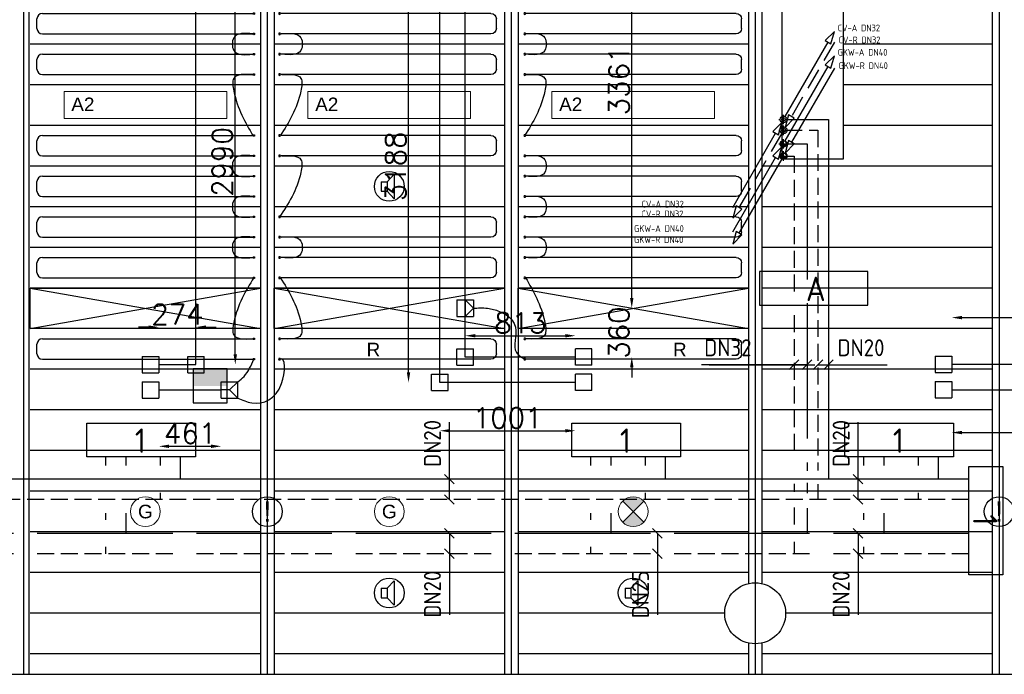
# Model space of a CAD drawing. Extents: x 7383 to 741080, y -570072 to -203000.
# Tile 41 of 43: x 504610 to 511876, y -283603 to -278773. Entities that reach past the tile are written whole.
import ezdxf
from ezdxf.enums import TextEntityAlignment as Align

# ---------------------------------------------------------------- set-up
doc = ezdxf.new("R2010")
doc.units = 0
doc.header["$LTSCALE"] = 25
for name, pattern in [('2322105', [47, 40, -7]), ('2322106', [47, 5, -2, 5, -2, 5, -2, 5, -2, 5, -2, 5, -7]), ('2322107', [2000, 1000, 1000]), ('2322108', [7, 5, -2]), ('CENTER', [50.8, 31.75, -6.35, 6.35, -6.35]), ('HIDDEN', [0.375, 0.25, -0.125]), ('HIDDEN2', [0.1875, 0.125, -0.0625])]:
    doc.linetypes.add(name, pattern=pattern)
doc.layers.get('0').update_dxf_attribs({"linetype": 'CONTINUOUS'})
doc.layers.get('DEFPOINTS').update_dxf_attribs({"linetype": 'CONTINUOUS'})
for name, color, linetype in [('60', 7, 'CONTINUOUS'), ('KP-bandraster', 5, 'CONTINUOUS'), ('KP-koppelingen', 6, 'CONTINUOUS'), ('KP-leidingen(aanvoer)', 5, 'CONTINUOUS'), ('KP-leidingen(retour)', 1, 'CONTINUOUS'), ('KP-Lucht aanvoer', 6, 'CONTINUOUS'), ('KP-lucht centreline', 2, 'CONTINUOUS'), ('KP-maatvoering', 7, 'CONTINUOUS'), ('KP-Melders', 3, 'CONTINUOUS'), ('KP-Oppervlak', 3, 'CONTINUOUS'), ('KP-panelen', 1, 'CONTINUOUS'), ('KP-registers', 4, 'CONTINUOUS'), ('KP-slangen', 7, 'CONTINUOUS'), ('KP-tekst', 7, 'CONTINUOUS'), ('SYM-W', 7, 'CONTINUOUS'), ('Thermostaat', 160, 'CONTINUOUS'), ('WB561---_ATT', 7, 'CONTINUOUS'), ('WL5501--', 130, 'CONTINUOUS'), ('WL5502--', 130, 'CONTINUOUS'), ('WL55312-_GKW-A', 4, 'CONTINUOUS'), ('WL55322-_GKW-R', 4, 'HIDDEN'), ('WL561---_AANVOER', 10, 'CONTINUOUS'), ('WL561---_PIJL-A', 1, 'CONTINUOUS'), ('WL561---_PIJL-R', 5, 'HIDDEN2'), ('WL561---_RETOUR', 10, 'CONTINUOUS'), ('WL56112-_CV-A', 3, 'CONTINUOUS'), ('WL56122-_CV-R', 3, 'HIDDEN'), ('WM550---_MATEN-B', 1, 'CONTINUOUS'), ('WM560---_MATEN-B', 1, 'CONTINUOUS')]:
    doc.layers.add(name, color=color, linetype=linetype)
doc.layers.add('KP-Verlichting', color=2, linetype='CONTINUOUS', lineweight=18)
doc.styles.add('arial', font='ARIAL.TTF')
doc.styles.add('BURO-018', font='ISO96.shx', dxfattribs={"height": 90})
doc.styles.add('ISO', font='ISO.SHX')
doc.styles.add('MAATVOERING', font='iso.shx')
doc.styles.add('VERWOL-1', font='ROMANS.SHX')
doc.dimstyles.new('MARTIN', dxfattribs={"dimscale": 0, "dimtxt": 50, "dimasz": 75, "dimexe": 4, "dimexo": 4, "dimgap": 20, "dimtad": 1, "dimdec": 0, "dimrnd": 0.01, "dimzin": 1, "dimdsep": 46, "dimtxsty": 'VERWOL-1', "dimcen": -25, "dimdle": 1, "dimclrd": 7, "dimclre": 2, "dimclrt": 7, "dimadec": 0, "dimazin": 0, "dimtfac": 1, "dimtdec": 0, "dimtix": 1, "dimtofl": 0, "dimtmove": 0, "dimatfit": 3, "dimldrblk": 'OBLIQUE', "dimfxl": 0, "dimtvp": 33.333333, "dimtolj": 1, "dimtzin": 1, "dimarcsym": 0})

# ---------------------------------------------------------------- blocks, each defined once
blk = doc.blocks.new('Register A')
at = {"layer": 'KP-registers', "linetype": 'Continuous'}
for p, q in [((90, 225), (1644, 225)), ((50, 115), (50, 185)), ((90, 75), (1644, 75))]:
    blk.add_line(p, q, dxfattribs=at)
for centre in [(1650, 225), (1650, 75)]:
    blk.add_circle(centre, 6, dxfattribs=at)
for centre, start, end in [((90, 185), 90, 180), ((90, 115), 180, 270)]:
    blk.add_arc(centre, 40, start, end, dxfattribs=at)
blk = doc.blocks.new('*D1586')
at = {"layer": 'DEFPOINTS', "color": 0, "linetype": 'Continuous', "transparency": 16777216}
for p in [(505910.7, -281041.1), (505636.6, -281317.8), (505910.7, -281317.8)]:
    blk.add_point(p, dxfattribs=at)
at = {"layer": 'KP-maatvoering', "color": 7, "linetype": 'Continuous', "lineweight": -2, "transparency": 16777216}
for p, q in [((505561.6, -281041.1), (505486.6, -281041.1)), ((505985.7, -281041.1), (506060.7, -281041.1))]:
    blk.add_line(p, q, dxfattribs=at)
at = {"layer": 'KP-maatvoering', "color": 7, "linetype": 'Continuous', "transparency": 16777216}
for points in [[(505561.6, -281028.6), (505561.6, -281053.6), (505636.6, -281041.1)], [(505985.7, -281028.6), (505985.7, -281053.6), (505910.7, -281041.1)]]:
    blk.add_solid(points, dxfattribs=at)
at = {"layer": 'KP-maatvoering', "color": 7, "linetype": 'Continuous', "transparency": 16777216, "insert": (505773.7, -280946.1), "char_height": 150, "attachment_point": 5, "style": 'VERWOL-1'}
blk.add_mtext('\\A1;274', dxfattribs=at)
blk = doc.blocks.new('_OBLIQUE')
at = {"color": 0, "linetype": 'ByBlock'}
blk.add_line((-0.5, -0.5), (0.5, 0.5), dxfattribs=at)
blk = doc.blocks.new('*D1587')
at = {"layer": 'DEFPOINTS', "color": 0, "linetype": 'Continuous', "transparency": 16777216}
for p in [(505636.6, -281505), (506097.9, -281505), (506097.9, -281920.4)]:
    blk.add_point(p, dxfattribs=at)
at = {"layer": 'KP-maatvoering', "color": 7, "linetype": 'Continuous', "lineweight": -2, "transparency": 16777216}
blk.add_line((505711.6, -281920.4), (506022.9, -281920.4), dxfattribs=at)
at = {"layer": 'KP-maatvoering', "color": 7, "linetype": 'Continuous', "transparency": 16777216}
for points in [[(505711.6, -281907.9), (505711.6, -281932.9), (505636.6, -281920.4)], [(506022.9, -281907.9), (506022.9, -281932.9), (506097.9, -281920.4)]]:
    blk.add_solid(points, dxfattribs=at)
at = {"layer": 'KP-maatvoering', "color": 7, "linetype": 'Continuous', "transparency": 16777216, "insert": (505867.3, -281825.4), "char_height": 150, "attachment_point": 5, "style": 'VERWOL-1'}
blk.add_mtext('\\A1;461', dxfattribs=at)
blk = doc.blocks.new('*D1588')
at = {"layer": 'DEFPOINTS', "color": 0, "linetype": 'Continuous', "transparency": 16777216}
for p in [(505910.7, -278327.5), (506201.2, -278327.5), (505910.7, -281317.8)]:
    blk.add_point(p, dxfattribs=at)
at = {"layer": 'KP-maatvoering', "color": 7, "linetype": 'Continuous', "lineweight": -2, "transparency": 16777216}
blk.add_line((506201.2, -281242.8), (506201.2, -278402.5), dxfattribs=at)
at = {"layer": 'KP-maatvoering', "color": 7, "linetype": 'Continuous', "transparency": 16777216}
for points in [[(506188.7, -278402.5), (506213.7, -278402.5), (506201.2, -278327.5)], [(506188.7, -281242.8), (506213.7, -281242.8), (506201.2, -281317.8)]]:
    blk.add_solid(points, dxfattribs=at)
at = {"layer": 'KP-maatvoering', "color": 7, "linetype": 'Continuous', "transparency": 16777216, "insert": (506106.2, -279822.6), "char_height": 150, "attachment_point": 5, "rotation": 90, "style": 'VERWOL-1'}
blk.add_mtext('\\A1;2990', dxfattribs=at)
blk = doc.blocks.new('*D1589')
at = {"layer": 'DEFPOINTS', "color": 0, "linetype": 'Continuous', "transparency": 16777216}
for p in [(507710.7, -281449.1), (508711.4, -281449.1), (508711.4, -281805.9)]:
    blk.add_point(p, dxfattribs=at)
at = {"layer": 'KP-maatvoering', "color": 7, "linetype": 'Continuous', "lineweight": -2, "transparency": 16777216}
blk.add_line((507785.7, -281805.9), (508636.4, -281805.9), dxfattribs=at)
at = {"layer": 'KP-maatvoering', "color": 7, "linetype": 'Continuous', "transparency": 16777216}
for points in [[(507785.7, -281793.4), (507785.7, -281818.4), (507710.7, -281805.9)], [(508636.4, -281793.4), (508636.4, -281818.4), (508711.4, -281805.9)]]:
    blk.add_solid(points, dxfattribs=at)
at = {"layer": 'KP-maatvoering', "color": 7, "linetype": 'Continuous', "transparency": 16777216, "insert": (508211.1, -281710.9), "char_height": 150, "attachment_point": 5, "style": 'VERWOL-1'}
blk.add_mtext('\\A1;1001', dxfattribs=at)
blk = doc.blocks.new('*D1590')
at = {"layer": 'DEFPOINTS', "color": 0, "linetype": 'Continuous', "transparency": 16777216}
for p in [(508711.4, -281105), (507897.9, -281201.1), (508711.4, -281261.9)]:
    blk.add_point(p, dxfattribs=at)
at = {"layer": 'KP-maatvoering', "color": 7, "linetype": 'Continuous', "lineweight": -2, "transparency": 16777216}
blk.add_line((507972.9, -281105), (508636.4, -281105), dxfattribs=at)
at = {"layer": 'KP-maatvoering', "color": 7, "linetype": 'Continuous', "transparency": 16777216}
for points in [[(507972.9, -281092.5), (507972.9, -281117.5), (507897.9, -281105)], [(508636.4, -281092.5), (508636.4, -281117.5), (508711.4, -281105)]]:
    blk.add_solid(points, dxfattribs=at)
at = {"layer": 'KP-maatvoering', "color": 7, "linetype": 'Continuous', "transparency": 16777216, "insert": (508304.7, -281010), "char_height": 150, "attachment_point": 5, "style": 'VERWOL-1'}
blk.add_mtext('\\A1;813', dxfattribs=at)
blk = doc.blocks.new('*D1591')
at = {"layer": 'DEFPOINTS', "color": 0, "linetype": 'Continuous', "transparency": 16777216}
for p in [(507958.7, -280901.8), (507958.7, -281261.9), (509126.9, -281261.9)]:
    blk.add_point(p, dxfattribs=at)
at = {"layer": 'KP-maatvoering', "color": 7, "linetype": 'Continuous', "lineweight": -2, "transparency": 16777216}
for p, q in [((509126.9, -280826.8), (509126.9, -280751.8)), ((509126.9, -281336.9), (509126.9, -281411.9))]:
    blk.add_line(p, q, dxfattribs=at)
at = {"layer": 'KP-maatvoering', "color": 7, "linetype": 'Continuous', "transparency": 16777216}
for points in [[(509114.4, -280826.8), (509139.4, -280826.8), (509126.9, -280901.8)], [(509114.4, -281336.9), (509139.4, -281336.9), (509126.9, -281261.9)]]:
    blk.add_solid(points, dxfattribs=at)
at = {"layer": 'KP-maatvoering', "color": 7, "linetype": 'Continuous', "transparency": 16777216, "insert": (509031.9, -281081.8), "char_height": 150, "attachment_point": 5, "rotation": 90, "style": 'VERWOL-1'}
blk.add_mtext('\\A1;360', dxfattribs=at)
blk = doc.blocks.new('*D1592')
at = {"layer": 'DEFPOINTS', "color": 0, "linetype": 'Continuous', "transparency": 16777216}
for p in [(507897.9, -277540.8), (509126.9, -277540.8), (507958.7, -280901.8)]:
    blk.add_point(p, dxfattribs=at)
at = {"layer": 'KP-maatvoering', "color": 7, "linetype": 'Continuous', "lineweight": -2, "transparency": 16777216}
blk.add_line((509126.9, -280826.8), (509126.9, -277615.8), dxfattribs=at)
at = {"layer": 'KP-maatvoering', "color": 7, "linetype": 'Continuous', "transparency": 16777216}
for points in [[(509114.4, -277615.8), (509139.4, -277615.8), (509126.9, -277540.8)], [(509114.4, -280826.8), (509139.4, -280826.8), (509126.9, -280901.8)]]:
    blk.add_solid(points, dxfattribs=at)
at = {"layer": 'KP-maatvoering', "color": 7, "linetype": 'Continuous', "transparency": 16777216, "insert": (509031.9, -279221.3), "char_height": 150, "attachment_point": 5, "rotation": 90, "style": 'VERWOL-1'}
blk.add_mtext('\\A1;3361', dxfattribs=at)
blk = doc.blocks.new('*D1593')
at = {"layer": 'DEFPOINTS', "color": 0, "linetype": 'Continuous', "transparency": 16777216}
for p in [(507479.5, -278260.8), (507649.8, -278260.8), (507710.7, -281449.1)]:
    blk.add_point(p, dxfattribs=at)
at = {"layer": 'KP-maatvoering', "color": 7, "linetype": 'Continuous', "lineweight": -2, "transparency": 16777216}
blk.add_line((507479.5, -281374.1), (507479.5, -278335.8), dxfattribs=at)
at = {"layer": 'KP-maatvoering', "color": 7, "linetype": 'Continuous', "transparency": 16777216}
for points in [[(507467, -278335.8), (507492, -278335.8), (507479.5, -278260.8)], [(507467, -281374.1), (507492, -281374.1), (507479.5, -281449.1)]]:
    blk.add_solid(points, dxfattribs=at)
at = {"layer": 'KP-maatvoering', "color": 7, "linetype": 'Continuous', "transparency": 16777216, "insert": (507384.5, -279854.9), "char_height": 150, "attachment_point": 5, "rotation": 90, "style": 'VERWOL-1'}
blk.add_mtext('\\A1;3188', dxfattribs=at)
blk = doc.blocks.new('*D1596')
at = {"layer": 'DEFPOINTS', "color": 0, "linetype": 'Continuous', "transparency": 16777216}
for p in [(513777.4, -280970.9), (513777.4, -281255), (511487.7, -281315.5)]:
    blk.add_point(p, dxfattribs=at)
at = {"layer": 'KP-maatvoering', "color": 7, "linetype": 'Continuous', "lineweight": -2, "transparency": 16777216}
blk.add_line((511562.7, -280970.9), (513702.4, -280970.9), dxfattribs=at)
at = {"layer": 'KP-maatvoering', "color": 7, "linetype": 'Continuous', "transparency": 16777216}
for points in [[(511562.7, -280958.4), (511562.7, -280983.4), (511487.7, -280970.9)], [(513702.4, -280958.4), (513702.4, -280983.4), (513777.4, -280970.9)]]:
    blk.add_solid(points, dxfattribs=at)
at = {"layer": 'KP-maatvoering', "color": 7, "linetype": 'Continuous', "transparency": 16777216, "insert": (512632.6, -280875.9), "char_height": 150, "attachment_point": 5, "style": 'VERWOL-1'}
blk.add_mtext('\\A1;2290', dxfattribs=at)
blk = doc.blocks.new('*D1597')
at = {"layer": 'DEFPOINTS', "color": 0, "linetype": 'Continuous', "transparency": 16777216}
for p in [(513964.6, -281442.2), (511487.7, -281502.7), (513964.6, -281819.1)]:
    blk.add_point(p, dxfattribs=at)
at = {"layer": 'KP-maatvoering', "color": 7, "linetype": 'Continuous', "lineweight": -2, "transparency": 16777216}
blk.add_line((511562.7, -281819.1), (513889.6, -281819.1), dxfattribs=at)
at = {"layer": 'KP-maatvoering', "color": 7, "linetype": 'Continuous', "transparency": 16777216}
for points in [[(511562.7, -281806.6), (511562.7, -281831.6), (511487.7, -281819.1)], [(513889.6, -281806.6), (513889.6, -281831.6), (513964.6, -281819.1)]]:
    blk.add_solid(points, dxfattribs=at)
at = {"layer": 'KP-maatvoering', "color": 7, "linetype": 'Continuous', "transparency": 16777216, "insert": (512726.1, -281724.1), "char_height": 150, "attachment_point": 5, "style": 'VERWOL-1'}
blk.add_mtext('\\A1;2477', dxfattribs=at)
blk = doc.blocks.new('JINGJANG')
blk.add_hatch(color=256).paths.add_polyline_path([(0, 0.5, 0.414214), (-0.5, 0, 0.414214), (0, -0.5, -1), (0, 0, 1)])
blk.add_lwpolyline([(0, 0.5, -1), (0, 0, 1), (0, -0.5, 1)], format="xyb")
blk.add_circle((0, 0), 0.5)
blk = doc.blocks.new('MVLINE')
blk.add_line((35.4, -35.4), (-35.4, 35.4))
blk = doc.blocks.new('CVAP41')
for p, q in [((0.25, 0.43), (6.58, 11.4)), ((-7.5, -12.99), (-1.17, -2.03))]:
    blk.add_line(p, q)
for points in [[(6.16, 11.64), (7, 11.15), (7.5, 12.99)], [(-1.59, -1.78), (-0.75, -2.27), (-0.25, -0.43)]]:
    blk.add_lwpolyline(points, close=True)
blk.add_circle((0, 0), 0.5)
at = {"color": 2, "style": 'MAATVOERING', "flags": 8}
blk.add_attdef('PIJL_BEN', (8, 13), '', height=1, dxfattribs=at)
blk.add_attdef('PIJL_BEN', text='', height=1, dxfattribs=at).set_placement((-8, -13), align=Align.RIGHT)
blk = doc.blocks.new('CVRP41')
for p, q in [((7.5, 12.99), (1.17, 2.03)), ((-0.25, -0.43), (-6.58, -11.4))]:
    blk.add_line(p, q)
for points in [[(1.59, 1.78), (0.75, 2.27), (0.25, 0.43)], [(-6.16, -11.64), (-7, -11.15), (-7.5, -12.99)]]:
    blk.add_lwpolyline(points, close=True)
blk.add_circle((0, 0), 0.5)
at = {"color": 2, "style": 'MAATVOERING', "flags": 8}
blk.add_attdef('PIJL_BEN', (8.13, 12.84), '', height=1, dxfattribs=at)
blk.add_attdef('PIJL_BEN', text='', height=1, dxfattribs=at).set_placement((-8, -12.84), align=Align.RIGHT)
blk = doc.blocks.new('SW30485012')
at = {"color": 0, "linetype": 'Continuous'}
for p, q in [((-2.5, 2.5), (-2.5, -2.5)), ((2.5, 2.5), (-2.5, 2.5)), ((2.5, -2.5), (2.5, 2.5)), ((-2.5, -2.5), (2.5, -2.5))]:
    blk.add_line(p, q, dxfattribs=at)
blk.add_solid([(-2.5, 0), (2.5, 0), (-2.5, -2.5), (2.5, -2.5)], dxfattribs=at)
at = {"color": 0, "linetype": 'Continuous', "style": 'BURO-018', "flags": 1}
blk.add_attdef('W_ID', (0, 0), '', height=1.8, dxfattribs=at)

msp = doc.modelspace()

# ---------------------------------------------------------------- hatches: boundary and pattern name
at = {"layer": 'KP-Verlichting', "linetype": 'Continuous'}
h = msp.add_hatch(color=256, dxfattribs=at)
h.paths.add_polyline_path([(509059.9, -282324.9), (509137.6, -282402.6), (509215.4, -282324.9, 0.414214)])
h.paths.add_polyline_path([(509059.9, -282480.4, 0.414214), (509215.4, -282480.4), (509137.6, -282402.6)])

# ---------------------------------------------------------------- linework, layer by layer
at = {"layer": '60', "color": 2, "linetype": 'Continuous'}
msp.add_lwpolyline([(510069.8, -280880.1), (510869.8, -280880.1), (510869.8, -280630.1), (510069.8, -280630.1)], close=True, dxfattribs=at)
at = {"layer": 'KP-bandraster', "linetype": 'Continuous'}
for p, q in [((504677.6, -276102.6), (504677.6, -283602.6)), ((506387.6, -276102.6), (506387.6, -283602.6)), ((506487.6, -276102.6), (506487.6, -283602.6)), ((508187.6, -276102.6), (508187.6, -283602.6)), ((508287.6, -276102.6), (508287.6, -283602.6)), ((511787.6, -276102.6), (511787.6, -283602.6)), ((509987.6, -276772), (509987.6, -282933.3)), ((510087.6, -276772), (510087.6, -282933.3)), ((509987.6, -283372), (509987.6, -283602.6)), ((510087.6, -283372), (510087.6, -283602.6))]:
    msp.add_line(p, q, dxfattribs=at)
msp.add_circle((510037.6, -283152.6), 225, dxfattribs=at)
at = {"layer": 'KP-koppelingen', "linetype": 'Continuous'}
for p, q in [((507837, -280841), (507837.1, -280962.7)), ((507837, -280841), (507958.7, -280841)), ((507897.9, -280841), (507897.9, -280962.6)), ((507958.7, -280901.8), (507897.9, -280841)), ((507958.7, -280841), (507958.7, -280962.6)), ((507837.1, -280962.7), (507958.7, -280962.6)), ((507897.9, -280962.6), (507958.7, -280901.8)), ((505515, -281256.9), (505636.6, -281256.9)), ((505515, -281256.9), (505515, -281378.6)), ((505636.6, -281256.9), (505636.6, -281378.6)), ((505849.9, -281378.6), (505849.9, -281257)), ((505849.9, -281257), (505971.5, -281257)), ((505971.5, -281378.6), (505971.5, -281257)), ((507837.1, -281322.7), (507837.1, -281201.1)), ((507837.1, -281201.1), (507958.7, -281201.1)), ((507958.7, -281322.7), (507958.7, -281201.1)), ((508711.4, -281322.7), (508711.4, -281201.1)), ((508833, -281201.1), (508711.4, -281201.1)), ((508833, -281322.7), (508833, -281201.1)), ((511366.1, -281254.7), (511487.7, -281254.7)), ((511366.1, -281254.7), (511366.1, -281376.3)), ((511487.7, -281254.7), (511487.7, -281376.4)), ((507837.1, -281322.7), (507958.7, -281322.7)), ((508833, -281322.7), (508711.4, -281322.7)), ((505515, -281378.6), (505636.6, -281378.6)), ((505849.9, -281378.6), (505971.5, -281378.6)), ((507649.9, -281509.9), (507649.9, -281388.3)), ((507649.9, -281388.3), (507771.5, -281388.3)), ((507771.5, -281509.9), (507771.5, -281388.3)), ((508711.4, -281509.9), (508711.4, -281388.3)), ((508833, -281388.3), (508711.4, -281388.3)), ((508833, -281509.9), (508833, -281388.3)), ((511366.1, -281376.3), (511487.7, -281376.4)), ((505515, -281444.1), (505514.9, -281565.8)), ((505515, -281444.1), (505636.6, -281444.1)), ((505636.6, -281444.1), (505636.6, -281565.8)), ((506097.9, -281565.8), (506097.9, -281444.2)), ((506097.9, -281444.2), (506219.6, -281444.2)), ((506219.6, -281444.2), (506158.7, -281505)), ((506219.5, -281565.9), (506219.6, -281444.2)), ((511366.1, -281441.9), (511487.7, -281441.9)), ((511366.1, -281441.9), (511366.1, -281563.5)), ((511487.7, -281441.9), (511487.7, -281563.6)), ((506158.7, -281505), (506097.9, -281505)), ((506158.7, -281505), (506219.5, -281565.9)), ((507649.9, -281509.9), (507771.5, -281509.9)), ((508833, -281509.9), (508711.4, -281509.9)), ((505514.9, -281565.8), (505636.6, -281565.8)), ((506097.9, -281565.8), (506219.5, -281565.9)), ((511366.1, -281563.5), (511487.7, -281563.6))]:
    msp.add_line(p, q, dxfattribs=at)
at = {"layer": 'KP-leidingen(aanvoer)', "linetype": 'Continuous'}
for p, q in [((507710.7, -281449.1), (507710.7, -277894.8)), ((505910.7, -281317.8), (505910.7, -278327.5)), ((505636.6, -281317.8), (505910.7, -281317.8)), ((511487.7, -281315.5), (513777.4, -281315.8)), ((508711.4, -281449.1), (507710.7, -281449.1))]:
    msp.add_line(p, q, dxfattribs=at)
at = {"layer": 'KP-leidingen(retour)', "linetype": 'Continuous'}
for p, q in [((507897.9, -281261.9), (507897.9, -277540.8)), ((508711.4, -281261.9), (507897.9, -281261.9)), ((505636.6, -281505), (506097.9, -281505)), ((511487.7, -281502.7), (513964.6, -281503))]:
    msp.add_line(p, q, dxfattribs=at)
at = {"layer": 'KP-Lucht aanvoer', "linetype": 'Continuous'}
for p, q in [((504687.6, -280752.6), (506387.6, -280752.6)), ((504687.6, -281052.6), (504687.6, -280752.6)), ((504687.6, -280752.6), (506387.6, -281052.6)), ((504687.6, -281052.6), (506387.6, -280752.6)), ((506387.6, -280752.6), (506387.6, -281052.6)), ((506487.6, -280752.6), (508187.6, -280752.6)), ((506487.6, -281052.6), (506487.6, -280752.6)), ((506487.6, -280752.6), (508187.6, -281052.6)), ((506487.6, -281052.6), (508187.6, -280752.6)), ((508187.6, -280752.6), (508187.6, -281052.6)), ((508287.6, -280752.6), (509987.6, -280752.6)), ((508287.6, -281052.6), (508287.6, -280752.6)), ((508287.6, -280752.6), (509987.6, -281052.6)), ((508287.6, -281052.6), (509987.6, -280752.6)), ((509987.6, -280752.6), (509987.6, -281052.6)), ((506387.6, -281052.6), (504687.6, -281052.6)), ((508187.6, -281052.6), (506487.6, -281052.6)), ((509987.6, -281052.6), (508287.6, -281052.6))]:
    msp.add_line(p, q, dxfattribs=at)
at = {"layer": 'KP-lucht centreline', "linetype": 'Continuous'}
for p, q in [((504637.6, -276102.6), (504637.6, -283602.6)), ((506437.6, -276102.6), (506437.6, -283602.6)), ((508237.6, -276102.6), (508237.6, -283602.6)), ((510037.6, -276102.6), (510037.6, -283602.6)), ((511837.6, -276102.6), (511837.6, -283602.6))]:
    msp.add_line(p, q, dxfattribs=at)
at = {"layer": 'KP-Melders', "linetype": 'Continuous'}
for p, q in [((507320.8, -279968.2), (507372.8, -279912.9)), ((507372.8, -279912.9), (507372.8, -280093.6)), ((507277.8, -279968.2), (507320.8, -279968.2)), ((507277.8, -279968.2), (507277.8, -280038.2)), ((507320.8, -279968.2), (507320.8, -280038.2)), ((507277.8, -280038.2), (507320.8, -280038.2)), ((507277.8, -280038.2), (507320.8, -280038.2)), ((507320.8, -280038.2), (507372.8, -280093.6)), ((507320.8, -282968.2), (507372.8, -282912.9)), ((507372.8, -282912.9), (507372.8, -283093.6)), ((509120.8, -282968.2), (509172.8, -282912.9)), ((509172.8, -282912.9), (509172.8, -283093.6)), ((507277.8, -282968.2), (507320.8, -282968.2)), ((507277.8, -282968.2), (507277.8, -283038.2)), ((507320.8, -282968.2), (507320.8, -283038.2)), ((509077.8, -282968.2), (509120.8, -282968.2)), ((509077.8, -282968.2), (509077.8, -283038.2)), ((509120.8, -282968.2), (509120.8, -283038.2)), ((507277.8, -283038.2), (507320.8, -283038.2)), ((507277.8, -283038.2), (507320.8, -283038.2)), ((507320.8, -283038.2), (507372.8, -283093.6)), ((509077.8, -283038.2), (509120.8, -283038.2)), ((509077.8, -283038.2), (509120.8, -283038.2)), ((509120.8, -283038.2), (509172.8, -283093.6))]:
    msp.add_line(p, q, dxfattribs=at)
for centre in [(507337.6, -280002.6), (506437.6, -282402.6), (511837.6, -282402.6), (507337.6, -283002.6), (509137.6, -283002.6)]:
    msp.add_circle(centre, 110, dxfattribs=at)
at = {"layer": 'KP-Oppervlak', "linetype": 'Continuous'}
for p, q in [((510237.6, -279802.6), (510237.6, -277152.6)), ((510687.6, -277152.6), (510687.6, -279802.6)), ((510687.6, -279802.6), (510237.6, -279802.6)), ((466887.6, -283602.6), (517687.6, -283602.6))]:
    msp.add_line(p, q, dxfattribs=at)
at = {"layer": 'KP-panelen', "linetype": 'Continuous'}
for p, q in [((506387.6, -278952.6), (504687.6, -278952.6)), ((508187.6, -278952.6), (506487.6, -278952.6)), ((509987.6, -278952.6), (508287.6, -278952.6)), ((511787.6, -278952.6), (510687.6, -278952.6)), ((506387.6, -279252.6), (504687.6, -279252.6)), ((508187.6, -279252.6), (506487.6, -279252.6)), ((509987.6, -279252.6), (508287.6, -279252.6)), ((511787.6, -279252.6), (510687.6, -279252.6)), ((506387.6, -279552.6), (504687.6, -279552.6)), ((508187.6, -279552.6), (506487.6, -279552.6)), ((508187.6, -279552.6), (506487.6, -279552.6)), ((509987.6, -279552.6), (508287.6, -279552.6)), ((511787.6, -279552.6), (510687.6, -279552.6)), ((506387.6, -279852.6), (504687.6, -279852.6)), ((508187.6, -279852.6), (506487.6, -279852.6)), ((508187.6, -279852.6), (506487.6, -279852.6)), ((509987.6, -279852.6), (508287.6, -279852.6)), ((511787.6, -279852.6), (510087.6, -279852.6)), ((506387.6, -280152.6), (504687.6, -280152.6)), ((508187.6, -280152.6), (506487.6, -280152.6)), ((509987.6, -280152.6), (508287.6, -280152.6)), ((511787.6, -280152.6), (510087.6, -280152.6)), ((506387.6, -280452.6), (504687.6, -280452.6)), ((508187.6, -280452.6), (506487.6, -280452.6)), ((509987.6, -280452.6), (508287.6, -280452.6)), ((511787.6, -280452.6), (510087.6, -280452.6)), ((506387.6, -280752.6), (504687.6, -280752.6)), ((506387.6, -280752.6), (504687.6, -280752.6)), ((508187.6, -280752.6), (506487.6, -280752.6)), ((508187.6, -280752.6), (506487.6, -280752.6)), ((509987.6, -280752.6), (508287.6, -280752.6)), ((509987.6, -280752.6), (508287.6, -280752.6)), ((511787.6, -280752.6), (510087.6, -280752.6)), ((506387.6, -281052.6), (504687.6, -281052.6)), ((506387.6, -281052.6), (504687.6, -281052.6)), ((508187.6, -281052.6), (506487.6, -281052.6)), ((508187.6, -281052.6), (506487.6, -281052.6)), ((509987.6, -281052.6), (508287.6, -281052.6)), ((509987.6, -281052.6), (508287.6, -281052.6)), ((511787.6, -281052.6), (510087.6, -281052.6)), ((506387.6, -281352.6), (504687.6, -281352.6)), ((508187.6, -281352.6), (506487.6, -281352.6)), ((509987.6, -281352.6), (508287.6, -281352.6)), ((511787.6, -281352.6), (510087.6, -281352.6)), ((506387.6, -281652.6), (504687.6, -281652.6)), ((508187.6, -281652.6), (506487.6, -281652.6)), ((509987.6, -281652.6), (508287.6, -281652.6)), ((511787.6, -281652.6), (510087.6, -281652.6)), ((506387.6, -281952.6), (504687.6, -281952.6)), ((508187.6, -281952.6), (506487.6, -281952.6)), ((509987.6, -281952.6), (508287.6, -281952.6)), ((511787.6, -281952.6), (510087.6, -281952.6)), ((506387.6, -282252.6), (504687.6, -282252.6)), ((508187.6, -282252.6), (506487.6, -282252.6)), ((509987.6, -282252.6), (508287.6, -282252.6)), ((511787.6, -282252.6), (510087.6, -282252.6)), ((506387.6, -282552.6), (504687.6, -282552.6)), ((508187.6, -282552.6), (506487.6, -282552.6)), ((509987.6, -282552.6), (508287.6, -282552.6)), ((511787.6, -282552.6), (510087.6, -282552.6)), ((506387.6, -282852.6), (504687.6, -282852.6)), ((508187.6, -282852.6), (506487.6, -282852.6)), ((509987.6, -282852.6), (508287.6, -282852.6)), ((511787.6, -282852.6), (510087.6, -282852.6)), ((506387.6, -283152.6), (504687.6, -283152.6)), ((508187.6, -283152.6), (506487.6, -283152.6)), ((509812.6, -283152.6), (508287.6, -283152.6)), ((511787.6, -283152.6), (510262.6, -283152.6)), ((506387.6, -283452.6), (504687.6, -283452.6)), ((508187.6, -283452.6), (506487.6, -283452.6)), ((509987.6, -283452.6), (508287.6, -283452.6)), ((511787.6, -283452.6), (510087.6, -283452.6))]:
    msp.add_line(p, q, dxfattribs=at)
at = {"layer": 'KP-slangen', "linetype": 'Continuous'}
for points in [[(506331.6, -278877.6), (506189.9, -278906.5), (506189.9, -278999.3), (506331.6, -279027.6)], [(506543.6, -278877.6), (506685.4, -278906.5), (506685.4, -278999.3), (506543.6, -279027.6)], [(508343.6, -278877.6), (508485.4, -278906.5), (508485.4, -278999.3), (508343.6, -279027.6)], [(506331.6, -279177.6), (506189.9, -279206.5), (506189.9, -279299.3), (506331.6, -279627.6)], [(506543.6, -279177.6), (506685.4, -279206.5), (506685.4, -279299.3), (506533.6, -279627.6)], [(508343.6, -279177.6), (508485.4, -279206.5), (508485.4, -279299.3), (508337.6, -279627.6)], [(506331.6, -279777.6), (506189.9, -279806.5), (506189.9, -279899.3), (506331.6, -279927.6)], [(506543.6, -279777.6), (506685.4, -279806.5), (506685.4, -279899.3), (506527.6, -280227.6)], [(508343.6, -279777.6), (508485.4, -279806.5), (508485.4, -279899.3), (508343.6, -279927.6)], [(506331.6, -280077.6), (506189.9, -280106.5), (506189.9, -280199.3), (506331.6, -280227.6)], [(508343.6, -280077.6), (508485.4, -280106.5), (508485.4, -280199.3), (508343.6, -280227.6)], [(506331.6, -280377.6), (506189.9, -280406.5), (506189.9, -280499.3), (506331.6, -280527.6)], [(506543.6, -280377.6), (506685.4, -280406.5), (506685.4, -280499.3), (506543.6, -280527.6)], [(508343.6, -280377.6), (508485.4, -280406.5), (508485.4, -280499.3), (508343.6, -280527.6)], [(506337.6, -280677.6), (506189.9, -281006.5), (506189.9, -281099.3), (506331.6, -281127.6)], [(506533.6, -280677.6), (506685.4, -281006.5), (506685.4, -281099.3), (506543.6, -281127.6)], [(508343.6, -280677.6), (508485.4, -281006.5), (508485.4, -281099.3), (508343.6, -281127.6)], [(507958.7, -280901.8), (508062.7, -280901.8), (508268.2, -281042.4), (508275.8, -281228.8), (508338.6, -281278.2)], [(506219.5, -281565.9), (506322.6, -281599.4), (506542.4, -281457.9), (506527.6, -281277.6), (506516.8, -281283.6)], [(506219.6, -281444.2), (506265.7, -281404.4), (506337.6, -281277.6)]]:
    msp.add_spline(points, degree=3, dxfattribs=at)
at = {"layer": 'KP-Verlichting', "linetype": 'Continuous'}
for p, q in [((504937.6, -279302.6), (506137.6, -279302.6)), ((504937.6, -279302.6), (504937.6, -279502.6)), ((506137.6, -279302.6), (506137.6, -279502.6)), ((506737.6, -279302.6), (507937.6, -279302.6)), ((506737.6, -279302.6), (506737.6, -279502.6)), ((507937.6, -279302.6), (507937.6, -279502.6)), ((508537.6, -279302.6), (509737.6, -279302.6)), ((508537.6, -279302.6), (508537.6, -279502.6)), ((509737.6, -279302.6), (509737.6, -279502.6)), ((504937.6, -279502.6), (506137.6, -279502.6)), ((506737.6, -279502.6), (507937.6, -279502.6)), ((508537.6, -279502.6), (509737.6, -279502.6)), ((509215.4, -282480.4), (509059.9, -282324.9)), ((509059.9, -282480.4), (509215.4, -282324.9))]:
    msp.add_line(p, q, dxfattribs=at)
for centre in [(505537.6, -282402.6), (507337.6, -282402.6), (509137.6, -282402.6)]:
    msp.add_circle(centre, 110, dxfattribs=at)
at = {"layer": 'SYM-W', "color": 2, "linetype": 'Continuous'}
for points in [[(505906.5, -281999), (505106.5, -281999), (505106.5, -281749), (505906.5, -281749)], [(509485.9, -281999), (508685.9, -281999), (508685.9, -281749), (509485.9, -281749)], [(511500.2, -281999), (510700.2, -281999), (510700.2, -281749), (511500.2, -281749)], [(511614.6, -282869.5), (511614.6, -282069.5), (511864.6, -282069.5), (511864.6, -282869.5)]]:
    msp.add_lwpolyline(points, close=True, dxfattribs=at)
at = {"layer": 'WL5501--', "linetype": '2322105'}
for p, q in [((510268.3, -279689), (510420.9, -279689)), ((510420.9, -279689), (510420.9, -282102.7)), ((505396, -282063), (505396, -281999)), ((508975.5, -282063), (508975.5, -281999)), ((510989.7, -282063), (510989.7, -281999)), ((510420.9, -282190.3), (510420.9, -282267)), ((505396, -282563), (505396, -282413)), ((508975.5, -282563), (508975.5, -282413)), ((510420.9, -282378.1), (510420.9, -282563)), ((510989.7, -282563), (510989.7, -282413)), ((511614.6, -282563), (500689.9, -282563))]:
    msp.add_line(p, q, dxfattribs=at)
at = {"layer": 'WL5502--', "linetype": '2322106'}
for p, q in [((510268.3, -279779), (510324.7, -279779)), ((510324.7, -279779), (510324.7, -282100)), ((505246, -282063), (505246, -281999)), ((508825.5, -282063), (508825.5, -281999)), ((510839.7, -282063), (510839.7, -281999)), ((510324.7, -282198.2), (510324.7, -282256.4)), ((505246, -282463), (505246, -282413)), ((508825.5, -282463), (508825.5, -282413)), ((510324.7, -282372.8), (510324.7, -282507.7)), ((510839.7, -282463), (510839.7, -282413)), ((510324.7, -282624.1), (510324.7, -282713)), ((511614.6, -282713), (500954.1, -282713)), ((505246, -282713), (505246, -282663)), ((508825.5, -282713), (508825.5, -282663)), ((510839.7, -282713), (510839.7, -282663))]:
    msp.add_line(p, q, dxfattribs=at)
at = {"layer": 'WL55312-_GKW-A', "color": 1, "linetype": 'CENTER'}
for p, q in [((510247.1, -279724.1), (510247.1, -279653.8)), ((510211.9, -279689), (510282.2, -279689))]:
    msp.add_line(p, q, dxfattribs=at)
at = {"layer": 'WL55322-_GKW-R', "color": 1, "linetype": 'CENTER'}
for p, q in [((510211.9, -279779), (510282.2, -279779)), ((510247.1, -279814.1), (510247.1, -279743.8))]:
    msp.add_line(p, q, dxfattribs=at)
at = {"layer": 'WL561---_AANVOER', "linetype": '2322107'}
for p, q in [((510260.5, -279509), (510578.7, -279509)), ((510578.7, -279509), (510578.7, -282163)), ((505796, -282163), (505796, -281999)), ((509375.5, -282163), (509375.5, -281999)), ((511389.7, -282163), (511389.7, -281999)), ((511614.6, -282163), (500129.9, -282163))]:
    msp.add_line(p, q, dxfattribs=at)
at = {"layer": 'WL561---_RETOUR', "linetype": '2322108'}
for p, q in [((510260.5, -279589), (510500.4, -279589)), ((510500.4, -279589), (510500.4, -282100)), ((505646, -281999), (505646, -282063)), ((509225.5, -281999), (509225.5, -282063)), ((511239.7, -281999), (511239.7, -282063)), ((510500.4, -282200.8), (510500.4, -282313)), ((505646, -282263), (505646, -282313)), ((509225.5, -282263), (509225.5, -282313)), ((511239.7, -282263), (511239.7, -282313)), ((511614.6, -282313), (500411.9, -282313))]:
    msp.add_line(p, q, dxfattribs=at)
at = {"layer": 'WL56112-_CV-A', "color": 1, "linetype": 'CENTER'}
for p, q in [((510211.9, -279509), (510222.1, -279509)), ((510247.1, -279544.1), (510247.1, -279473.8)), ((510272.1, -279509), (510282.2, -279509))]:
    msp.add_line(p, q, dxfattribs=at)
at = {"layer": 'WL56122-_CV-R', "color": 1, "linetype": 'CENTER'}
for p, q in [((510211.9, -279589), (510222.1, -279589)), ((510247.1, -279624.1), (510247.1, -279553.8)), ((510272.1, -279589), (510282.2, -279589))]:
    msp.add_line(p, q, dxfattribs=at)
at = {"layer": 'WM550---_MATEN-B'}
for points in [[(510420.9, -281318.3), (510083, -281318.3), (509642.6, -281318.3)], [(509698.8, -281318.3), (510036.7, -281318.3), (510477.1, -281318.3)], [(507781, -282563), (507781, -282806.7), (507781, -283163)], [(509315.9, -282563), (509315.9, -282806.7), (509315.9, -283163)], [(510797.1, -282563), (510797.1, -282806.7), (510797.1, -283163)]]:
    msp.add_lwpolyline(points, dxfattribs=at)
at = {"layer": 'WM560---_MATEN-B'}
for points in [[(510500.4, -281318.3), (510630.3, -281318.3), (511012.7, -281318.3)], [(507780.9, -282313), (507780.9, -282078.3), (507780.9, -281742)], [(510796.9, -282313), (510796.9, -282078.3), (510796.9, -281742)]]:
    msp.add_lwpolyline(points, dxfattribs=at)

# ---------------------------------------------------------------- block references
at = {"layer": 'KP-registers', "linetype": 'Continuous'}
for p in [(504687.6, -278952.6), (504687.6, -279252.6), (504687.6, -279852.6), (504687.6, -280152.6), (504687.6, -280452.6), (504687.6, -280752.6), (504687.6, -281352.6)]:
    msp.add_blockref('Register A', p, dxfattribs=at)
at = {"layer": 'KP-registers', "linetype": 'Continuous', "xscale": -1}
for p in [(508177.6, -278952.6), (509987.6, -278952.6), (508177.6, -279252.6), (509987.6, -279252.6), (508177.6, -279852.6), (509987.6, -279852.6), (509987.6, -280152.6), (508177.6, -280452.6), (509987.6, -280452.6), (508177.6, -280752.6), (509987.6, -280752.6), (508177.6, -281352.6), (509987.6, -281352.6)]:
    msp.add_blockref('Register A', p, dxfattribs=at)
at = {"layer": 'Thermostaat', "xscale": 50, "yscale": 50, "zscale": 50, "rotation": 180}
msp.add_blockref('SW30485012', (506015.4, -281474.4), dxfattribs=at)
at = {"layer": 'WL5501--', "linetype": '2322105'}
ref = msp.add_blockref('CVAP41', (510247.1, -279689), dxfattribs=dict(at, xscale=50, yscale=50, zscale=50))
ref.add_attrib('PIJL_BEN', 'GKW-A DN40', (510647.1, -279039), dxfattribs={"layer": 'WB561---_ATT', "color": 2, "height": 50, "style": 'MAATVOERING', "flags": 8})
ref.add_attrib('PIJL_BEN', 'GKW-A DN40', dxfattribs={"layer": '0', "color": 2, "height": 50, "style": 'MAATVOERING', "flags": 8}).set_placement((509511.1, -280339), align=Align.RIGHT)
at = {"layer": 'WL5501--', "linetype": '2322105', "xscale": 42.40000000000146, "yscale": 42.40000000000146, "zscale": 42.40000000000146, "rotation": 90}
msp.add_blockref('JINGJANG', (510247.1, -279689), dxfattribs=at)
at = {"layer": 'WL5502--', "linetype": '2322106'}
ref = msp.add_blockref('CVRP41', (510247.1, -279779), dxfattribs=dict(at, xscale=50, yscale=50, zscale=50))
ref.add_attrib('PIJL_BEN', 'GKW-R DN40', dxfattribs={"layer": 'WB561---_ATT', "color": 2, "height": 50, "style": 'MAATVOERING', "flags": 8}).set_placement((509507.5, -280420.9), align=Align.RIGHT)
ref.add_attrib('PIJL_BEN', 'GKW-R DN40', (510653.4, -279137.1), dxfattribs={"layer": '0', "color": 2, "height": 50, "style": 'MAATVOERING', "flags": 8})
at = {"layer": 'WL5502--', "linetype": '2322106', "xscale": 42.40000000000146, "yscale": 42.40000000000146, "zscale": 42.40000000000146, "rotation": 90}
msp.add_blockref('JINGJANG', (510247.1, -279779), dxfattribs=at)
at = {"layer": 'WL561---_AANVOER', "linetype": '2322107', "xscale": 26.90000000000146, "yscale": 26.90000000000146, "zscale": 26.90000000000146, "rotation": 90}
msp.add_blockref('JINGJANG', (510247.1, -279509), dxfattribs=at)
at = {"layer": 'WL561---_PIJL-A'}
ref = msp.add_blockref('CVAP41', (510247.1, -279509), dxfattribs=dict(at, xscale=50, yscale=50, zscale=50))
ref.add_attrib('PIJL_BEN', 'CV-A DN32', (510647.1, -278859), dxfattribs={"layer": 'WB561---_ATT', "color": 2, "height": 50, "style": 'MAATVOERING', "flags": 8})
ref.add_attrib('PIJL_BEN', 'CV-A DN32', dxfattribs={"layer": '0', "color": 2, "height": 50, "style": 'MAATVOERING', "flags": 8}).set_placement((509511.1, -280159), align=Align.RIGHT)
at = {"layer": 'WL561---_PIJL-R'}
ref = msp.add_blockref('CVRP41', (510247.1, -279589), dxfattribs=dict(at, xscale=50, yscale=50, zscale=50))
ref.add_attrib('PIJL_BEN', 'CV-R DN32', dxfattribs={"layer": 'WB561---_ATT', "color": 2, "height": 50, "style": 'MAATVOERING', "flags": 8}).set_placement((509507.5, -280230.9), align=Align.RIGHT)
ref.add_attrib('PIJL_BEN', 'CV-R DN32', (510653.4, -278947.1), dxfattribs={"layer": '0', "color": 2, "height": 50, "style": 'MAATVOERING', "flags": 8})
at = {"layer": 'WL56122-_CV-R', "xscale": 26.90000000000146, "yscale": 26.90000000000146, "zscale": 26.90000000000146, "rotation": 90}
msp.add_blockref('JINGJANG', (510247.1, -279589), dxfattribs=at)
at = {"layer": 'WM550---_MATEN-B', "xscale": -1}
for p in [(510324.7, -281318.3), (510420.9, -281318.3)]:
    msp.add_blockref('MVLINE', p, dxfattribs=at)
at = {"layer": 'WM550---_MATEN-B'}
for p in [(507781, -282563), (509315.9, -282563), (510797.1, -282563), (507781, -282713), (509315.9, -282713), (510797.1, -282713)]:
    msp.add_blockref('MVLINE', p, dxfattribs=at)
at = {"layer": 'WM560---_MATEN-B', "xscale": -1}
for p in [(510500.4, -281318.3), (510578.7, -281318.3)]:
    msp.add_blockref('MVLINE', p, dxfattribs=at)
at = {"layer": 'WM560---_MATEN-B'}
for p in [(507780.9, -282163), (510796.9, -282163), (507780.9, -282313), (510796.9, -282313)]:
    msp.add_blockref('MVLINE', p, dxfattribs=at)

# ---------------------------------------------------------------- texts
at = {"layer": '60', "color": 1, "linetype": 'Continuous', "style": 'ISO'}
for s, p in [('A', (510412.3, -280848.9)), ('1', (505460.2, -281968.7)), ('1', (509039.6, -281968.7)), ('1', (511053.9, -281968.7))]:
    msp.add_text(s, height=180, dxfattribs=at).set_placement(p)
msp.add_text('1', height=180, rotation=270, dxfattribs=at).set_placement((511644.9, -282423.2))
at = {"layer": 'KP-Melders', "linetype": 'Continuous', "char_height": 150, "attachment_point": 5, "style": 'arial'}
for insert in [(506437.6, -282402.6), (511837.6, -282402.6)]:
    msp.add_mtext('\\A1;!', dxfattribs=dict(at, insert=insert))
at = {"layer": 'KP-tekst', "linetype": 'Continuous', "char_height": 100, "attachment_point": 5, "style": 'arial'}
for insert in [(507220.4, -281206.6), (509481.4, -281206.6)]:
    msp.add_mtext('\\A1;R', dxfattribs=dict(at, insert=insert))
at = {"layer": 'KP-Verlichting', "linetype": 'Continuous', "char_height": 100, "attachment_point": 5, "style": 'arial'}
for s, insert in [('\\A1;A2', (505076.3, -279397.6)), ('\\A1;A2', (506876.3, -279397.6)), ('\\A1;A2', (508676.3, -279397.6)), ('\\A1;G', (505537.6, -282402.6)), ('\\A1;G', (507337.6, -282402.6))]:
    msp.add_mtext(s, dxfattribs=dict(at, insert=insert))
at = {"layer": 'WM550---_MATEN-B', "color": 2, "style": 'MAATVOERING'}
msp.add_text('DN32', height=125, dxfattribs=at).set_placement((509661.6, -281255.8))
for s, p in [('DN20', (507718.5, -282837.9)), ('DN25', (509253.4, -282837.9)), ('DN20', (510734.6, -282837.9))]:
    msp.add_text(s, height=125, rotation=90, dxfattribs=at).set_placement(p, align=Align.RIGHT)
at = {"layer": 'WM560---_MATEN-B', "color": 2, "style": 'MAATVOERING'}
msp.add_text('DN20', height=125, dxfattribs=at).set_placement((510992, -281255.8), align=Align.RIGHT)
for p in [(507718.4, -282072.4), (510734.4, -282072.4)]:
    msp.add_text('DN20', height=125, rotation=90, dxfattribs=at).set_placement(p)

# ---------------------------------------------------------------- dimensions: what is measured, and where the dimension line sits
at = {"layer": 'KP-maatvoering', "linetype": 'Continuous'}
for base, p1, p2, picture, middle in [((509126.9, -277540.8), (507958.7, -280901.8), (507897.9, -277540.8), '*D1592', (509031.9, -279221.3)), ((507479.5, -278260.8), (507710.7, -281449.1), (507649.8, -278260.8), '*D1593', (507384.5, -279854.9)), ((506201.2, -278327.5), (505910.7, -281317.8), (505910.7, -278327.5), '*D1588', (506106.2, -279822.6)), ((509126.9, -281261.9), (507958.7, -280901.8), (507958.7, -281261.9), '*D1591', (509031.9, -281081.8))]:
    dim = msp.add_linear_dim(base=base, p1=p1, p2=p2, angle=90, dimstyle='MARTIN', override={"dimscale": 1, "dimtxt": 150, "dimse1": 1, "dimse2": 1}, dxfattribs=at)
    dim.commit()
    dim.dimension.update_dxf_attribs({"geometry": picture, "text_midpoint": middle})
for base, p1, p2, picture, middle in [((513777.4, -280970.9), (511487.7, -281315.5), (513777.4, -281255), '*D1596', (512632.6, -280875.9)), ((505910.7, -281041.1), (505636.6, -281317.8), (505910.7, -281317.8), '*D1586', (505773.7, -280946.1)), ((508711.392, -281104.9877), (507897.9112, -281201.0642), (508711.392, -281261.8763), '*D1590', (508304.6516, -281009.9877)), ((508711.4, -281805.9), (507710.7, -281449.1), (508711.4, -281449.1), '*D1589', (508211.1, -281710.9)), ((513964.6, -281819.1), (511487.7, -281502.7), (513964.6, -281442.2), '*D1597', (512726.1, -281724.1)), ((506097.9, -281920.4), (505636.6, -281505), (506097.9, -281505), '*D1587', (505867.3, -281825.4))]:
    dim = msp.add_linear_dim(base=base, p1=p1, p2=p2, dimstyle='MARTIN', override={"dimscale": 1, "dimtxt": 150, "dimse1": 1, "dimse2": 1}, dxfattribs=at)
    dim.commit()
    dim.dimension.update_dxf_attribs({"geometry": picture, "text_midpoint": middle})

doc.saveas('drawing.dxf')
